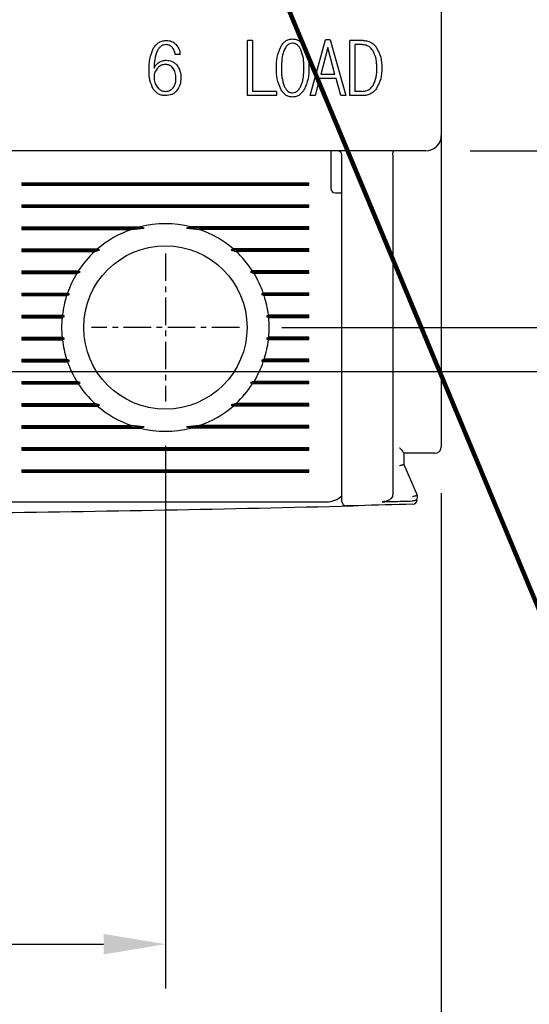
# Model space of a CAD drawing. Extents: x -417 to 993, y -1918 to 617.
# Tile 16 of 25: x 547 to 570, y 412 to 457. Entities that reach past the tile are written whole.
import ezdxf

# ---------------------------------------------------------------- set-up
doc = ezdxf.new("R2010")
doc.units = 0
doc.header["$MEASUREMENT"] = 0
doc.linetypes.add('CENTER', pattern=[2, 1.25, -0.25, 0.25, -0.25])
doc.layers.get('0').update_dxf_attribs({"linetype": 'CONTINUOUS'})
doc.layers.add('cen', color=1, linetype='CENTER')
doc.layers.add('di', color=3, linetype='CONTINUOUS')
doc.styles.add('KIM', font='ROMANS.shx', dxfattribs={"height": 5, "bigfont": 'GSG1.shx'})
doc.styles.get("Standard").update_dxf_attribs({"font": 'romans.shx', "height": 2, "bigfont": 'hgs.shx'})
doc.dimstyles.get("Standard").update_dxf_attribs({"dimscale": 0, "dimtxt": 2, "dimasz": 2, "dimexe": 0.5, "dimexo": 0.5, "dimgap": 1, "dimtad": 1, "dimdsep": 46, "dimtxsty": 'Standard', "dimcen": 0, "dimclrd": 3, "dimclre": 3, "dimclrt": 3, "dimadec": 0, "dimazin": 2, "dimtp": 0.1, "dimtm": 0.1, "dimtfac": 1, "dimtmove": 0, "dimatfit": 3, "dimfxl": 0, "dimtolj": 1, "dimarcsym": 0})
doc.dimstyles.new('STANDARD$0', dxfattribs={"dimtxt": 5, "dimasz": 5, "dimexe": 1, "dimexo": 2, "dimgap": 2, "dimtad": 1, "dimdec": 4, "dimzin": 12, "dimdsep": 46, "dimtxsty": 'KIM', "dimcen": -1, "dimdle": 0.1, "dimadec": 0, "dimazin": 0, "dimtfac": 1, "dimtdec": 4, "dimtmove": 0, "dimatfit": 3, "dimfxl": 0, "dimtolj": 1, "dimtzin": 0, "dimarcsym": 0})

# ---------------------------------------------------------------- blocks, each defined once
blk = doc.blocks.new('*D1069')
at = {"layer": 'di'}
for p, q in [((491.009, 435.494), (491.009, 404.638)), ((566.009, 435.394), (566.009, 404.638)), ((563.209, 406.638), (493.809, 406.638))]:
    blk.add_line(p, q, dxfattribs=at)
for points in [[(493.809, 407.104), (493.809, 406.171), (491.009, 406.638)], [(563.209, 407.104), (563.209, 406.171), (566.009, 406.638)]]:
    blk.add_solid(points, dxfattribs=at)
at = {"layer": 'di', "insert": (528.499, 409.638), "char_height": 2, "attachment_point": 5}
blk.add_mtext('\\A1;75', dxfattribs=at)
blk = doc.blocks.new('*D1071')
at = {"layer": 'di'}
for p, q in [((558.786, 522.894), (605.272, 522.894)), ((603.272, 520.094), (603.272, 445.694)), ((558.786, 442.894), (605.272, 442.894))]:
    blk.add_line(p, q, dxfattribs=at)
for points in [[(602.805, 520.094), (603.738, 520.094), (603.272, 522.894)], [(602.805, 445.694), (603.738, 445.694), (603.272, 442.894)]]:
    blk.add_solid(points, dxfattribs=at)
at = {"layer": 'di', "insert": (600.272, 482.894), "char_height": 2, "attachment_point": 5, "rotation": 90}
blk.add_mtext('\\A1;80', dxfattribs=at)
blk = doc.blocks.new('*D1072')
at = {"layer": 'di'}
for p, q in [((567.309, 514.894), (595.272, 514.894)), ((593.272, 512.094), (593.272, 453.694)), ((567.309, 450.894), (595.272, 450.894))]:
    blk.add_line(p, q, dxfattribs=at)
for points in [[(592.805, 512.094), (593.738, 512.094), (593.272, 514.894)], [(592.805, 453.694), (593.738, 453.694), (593.272, 450.894)]]:
    blk.add_solid(points, dxfattribs=at)
at = {"layer": 'di', "insert": (590.272, 482.894), "char_height": 2, "attachment_point": 5, "rotation": 90}
blk.add_mtext('\\A1;64', dxfattribs=at)
blk = doc.blocks.new('*D1081')
at = {"layer": 'di'}
for p, q in [((503.509, 437.539), (503.509, 412.965)), ((553.509, 437.539), (553.509, 412.965)), ((506.309, 414.965), (550.709, 414.965))]:
    blk.add_line(p, q, dxfattribs=at)
for points in [[(506.309, 415.432), (506.309, 414.498), (503.509, 414.965)], [(550.709, 415.432), (550.709, 414.498), (553.509, 414.965)]]:
    blk.add_solid(points, dxfattribs=at)
at = {"layer": 'di', "insert": (528.929, 417.965), "char_height": 2, "attachment_point": 5}
blk.add_mtext('\\A1;50', dxfattribs=at)
blk = doc.blocks.new('*D1063')
at = {"layer": 'di'}
for p, q in [((546.364, 524.894), (615.72, 524.894)), ((613.72, 522.094), (613.72, 443.694)), ((546.286, 440.894), (615.72, 440.894))]:
    blk.add_line(p, q, dxfattribs=at)
for points in [[(613.254, 522.094), (614.187, 522.094), (613.72, 524.894)], [(613.254, 443.694), (614.187, 443.694), (613.72, 440.894)]]:
    blk.add_solid(points, dxfattribs=at)
at = {"layer": 'di', "insert": (610.72, 482.894), "char_height": 2, "attachment_point": 5, "rotation": 90}
blk.add_mtext('\\A1;84', dxfattribs=at)

msp = doc.modelspace()

# ---------------------------------------------------------------- linework, layer by layer
for p, q in [((566.009, 514.194), (566.009, 451.594)), ((557.234, 453.394), (557.234, 455.894)), ((557.458, 455.894), (557.234, 455.894)), ((557.458, 455.894), (557.458, 453.586)), ((560.073, 453.394), (560.757, 455.926)), ((560.976, 455.926), (560.757, 455.926)), ((560.976, 455.926), (561.676, 453.394)), ((561.87, 453.394), (561.87, 455.894)), ((562.462, 455.894), (561.87, 455.894)), ((560.865, 455.573), (560.55, 454.355)), ((561.186, 454.355), (560.865, 455.573)), ((562.409, 455.701), (562.094, 455.701)), ((562.094, 455.701), (562.094, 453.586)), ((554.18, 455.253), (553.956, 455.253)), ((560.493, 454.163), (560.298, 453.394)), ((561.24, 454.163), (560.493, 454.163)), ((561.186, 454.355), (560.55, 454.355)), ((561.452, 453.394), (561.24, 454.163)), ((558.55, 453.586), (557.458, 453.586)), ((558.55, 453.586), (558.55, 453.394)), ((562.409, 453.586), (562.094, 453.586)), ((558.55, 453.394), (557.234, 453.394)), ((560.298, 453.394), (560.073, 453.394)), ((561.676, 453.394), (561.452, 453.394)), ((562.462, 453.394), (561.87, 453.394)), ((566.009, 451.594), (566.009, 450.766)), ((565.309, 450.894), (491.709, 450.894)), ((561.009, 450.894), (561.009, 450.494)), ((561.009, 450.494), (561.009, 449.194)), ((561.509, 435.892), (561.509, 450.694)), ((563.809, 450.71), (563.809, 450.708)), ((563.809, 450.708), (563.809, 435.332)), ((566.009, 450.766), (566.009, 437.494)), ((547.009, 449.451), (560.009, 449.451)), ((547.009, 449.451), (547.009, 449.336)), ((547.009, 449.394), (560.009, 449.394)), ((547.009, 449.336), (560.009, 449.336)), ((560.009, 449.336), (560.009, 449.451)), ((561.209, 448.994), (561.509, 448.994)), ((547.009, 448.451), (560.009, 448.451)), ((547.009, 448.451), (547.009, 448.336)), ((547.009, 448.394), (560.009, 448.394)), ((547.009, 448.336), (560.009, 448.336)), ((560.009, 448.336), (560.009, 448.451)), ((547.009, 447.451), (552.362, 447.451)), ((547.009, 447.451), (547.009, 447.336)), ((547.009, 447.394), (552.555, 447.394)), ((547.009, 447.336), (551.974, 447.336)), ((551.974, 447.336), (552.555, 447.394)), ((552.555, 447.394), (552.362, 447.451)), ((554.657, 447.451), (554.463, 447.394)), ((554.463, 447.394), (555.044, 447.336)), ((560.009, 447.394), (554.463, 447.394)), ((560.009, 447.451), (554.657, 447.451)), ((560.009, 447.336), (555.044, 447.336)), ((560.009, 447.336), (560.009, 447.451)), ((547.009, 446.451), (550.438, 446.451)), ((547.009, 446.451), (547.009, 446.336)), ((547.009, 446.394), (550.524, 446.394)), ((550.309, 446.336), (550.524, 446.394)), ((550.524, 446.394), (550.438, 446.451)), ((556.581, 446.451), (556.494, 446.394)), ((556.494, 446.394), (556.71, 446.336)), ((560.009, 446.394), (556.494, 446.394)), ((560.009, 446.451), (556.581, 446.451)), ((560.009, 446.336), (560.009, 446.451)), ((547.009, 446.336), (550.309, 446.336)), ((560.009, 446.336), (556.71, 446.336)), ((547.009, 445.451), (549.566, 445.451)), ((547.009, 445.451), (547.009, 445.336)), ((547.009, 445.394), (549.648, 445.394)), ((547.009, 445.336), (549.494, 445.336)), ((549.494, 445.336), (549.648, 445.394)), ((549.648, 445.394), (549.566, 445.451)), ((557.452, 445.451), (557.371, 445.394)), ((557.371, 445.394), (557.525, 445.336)), ((560.009, 445.394), (557.371, 445.394)), ((560.009, 445.451), (557.452, 445.451)), ((560.009, 445.336), (557.525, 445.336)), ((560.009, 445.336), (560.009, 445.451)), ((547.009, 444.451), (549.075, 444.451)), ((547.009, 444.451), (547.009, 444.336)), ((547.009, 444.394), (549.161, 444.394)), ((547.009, 444.336), (549.036, 444.336)), ((549.036, 444.336), (549.161, 444.394)), ((549.161, 444.394), (549.075, 444.451)), ((557.944, 444.451), (557.858, 444.394)), ((557.858, 444.394), (557.983, 444.336)), ((560.009, 444.394), (557.858, 444.394)), ((560.009, 444.451), (557.944, 444.451)), ((560.009, 444.336), (557.983, 444.336)), ((560.009, 444.336), (560.009, 444.451)), ((547.009, 443.451), (548.843, 443.451)), ((547.009, 443.451), (547.009, 443.336)), ((547.009, 443.394), (548.937, 443.394)), ((547.009, 443.336), (548.83, 443.336)), ((548.83, 443.336), (548.937, 443.394)), ((548.937, 443.394), (548.843, 443.451)), ((558.176, 443.451), (558.082, 443.394)), ((558.082, 443.394), (558.189, 443.336)), ((560.009, 443.394), (558.082, 443.394)), ((560.009, 443.451), (558.176, 443.451)), ((560.009, 443.336), (558.189, 443.336)), ((560.009, 443.336), (560.009, 443.451)), ((547.009, 442.451), (548.83, 442.451)), ((547.009, 442.451), (547.009, 442.336)), ((547.009, 442.394), (548.937, 442.394)), ((547.009, 442.336), (548.843, 442.336)), ((548.937, 442.394), (548.83, 442.451)), ((548.843, 442.336), (548.937, 442.394)), ((558.189, 442.451), (558.082, 442.394)), ((558.082, 442.394), (558.176, 442.336)), ((560.009, 442.394), (558.082, 442.394)), ((560.009, 442.336), (558.176, 442.336)), ((560.009, 442.451), (558.189, 442.451)), ((560.009, 442.336), (560.009, 442.451)), ((547.009, 441.451), (549.036, 441.451)), ((547.009, 441.451), (547.009, 441.336)), ((549.161, 441.394), (549.036, 441.451)), ((557.983, 441.451), (557.858, 441.394)), ((560.009, 441.451), (557.983, 441.451)), ((560.009, 441.336), (560.009, 441.451)), ((547.009, 441.394), (549.161, 441.394)), ((547.009, 441.336), (549.075, 441.336)), ((549.075, 441.336), (549.161, 441.394)), ((557.858, 441.394), (557.944, 441.336)), ((560.009, 441.394), (557.858, 441.394)), ((560.009, 441.336), (557.944, 441.336)), ((547.009, 440.451), (549.494, 440.451)), ((547.009, 440.451), (547.009, 440.336)), ((547.009, 440.394), (549.648, 440.394)), ((547.009, 440.336), (549.566, 440.336)), ((549.648, 440.394), (549.494, 440.451)), ((549.566, 440.336), (549.648, 440.394)), ((557.525, 440.451), (557.371, 440.394)), ((557.371, 440.394), (557.452, 440.336)), ((560.009, 440.394), (557.371, 440.394)), ((560.009, 440.336), (557.452, 440.336)), ((560.009, 440.451), (557.525, 440.451)), ((560.009, 440.336), (560.009, 440.451)), ((547.009, 439.451), (550.309, 439.451)), ((547.009, 439.451), (547.009, 439.336)), ((547.009, 439.394), (550.524, 439.394)), ((547.009, 439.336), (550.438, 439.336)), ((550.524, 439.394), (550.309, 439.451)), ((550.438, 439.336), (550.524, 439.394)), ((556.71, 439.451), (556.494, 439.394)), ((556.494, 439.394), (556.581, 439.336)), ((560.009, 439.394), (556.494, 439.394)), ((560.009, 439.336), (556.581, 439.336)), ((560.009, 439.451), (556.71, 439.451)), ((560.009, 439.336), (560.009, 439.451)), ((547.009, 438.451), (551.974, 438.451)), ((547.009, 438.451), (547.009, 438.336)), ((547.009, 438.394), (552.555, 438.394)), ((547.009, 438.336), (552.362, 438.336)), ((552.555, 438.394), (551.974, 438.451)), ((552.362, 438.336), (552.555, 438.394)), ((555.044, 438.451), (554.463, 438.394)), ((554.463, 438.394), (554.657, 438.336)), ((560.009, 438.394), (554.463, 438.394)), ((560.009, 438.336), (554.657, 438.336)), ((560.009, 438.451), (555.044, 438.451)), ((560.009, 438.336), (560.009, 438.451)), ((547.009, 437.451), (560.009, 437.451)), ((547.009, 437.451), (547.009, 437.336)), ((560.009, 437.336), (560.009, 437.451)), ((547.009, 437.394), (560.009, 437.394)), ((547.009, 437.336), (560.009, 437.336)), ((564.309, 437.201), (564.309, 436.693)), ((565.309, 437.194), (564.309, 437.194)), ((564.309, 436.693), (564.309, 436.694)), ((564.309, 436.694), (564.909, 435.294)), ((547.009, 436.451), (560.009, 436.451)), ((547.009, 436.451), (547.009, 436.336)), ((547.009, 436.394), (560.009, 436.394)), ((547.009, 436.336), (560.009, 436.336)), ((560.009, 436.336), (560.009, 436.451)), ((564.909, 435.294), (564.909, 435.293)), ((564.909, 435.293), (564.909, 435.169)), ((546.209, 434.994), (560.809, 434.994)), ((564.714, 435.038), (564.709, 435.038))]:
    msp.add_line(p, q)
msp.add_circle((553.509, 442.894), 3.7)
for centre, radius, start, end in [((565.309, 451.594), 0.7, 270, 0), ((561.309, 450.694), 0.2, 0, 90), ((561.209, 449.194), 0.2, 180, 270), ((553.509, 442.894), 4.7, 109.0625, 130.8026), ((553.509, 442.894), 4.7, 75.8668, 104.1332), ((553.509, 442.894), 4.7, 49.1974, 70.9375), ((553.509, 442.894), 4.7, 132.9123, 147.0301), ((553.509, 442.894), 4.7, 32.9699, 47.0877), ((553.509, 442.894), 4.7, 148.6925, 160.6442), ((553.509, 442.894), 4.7, 19.3558, 31.3075), ((553.509, 442.894), 4.7, 162.1296, 173.1848), ((553.509, 442.894), 4.7, 6.8152, 17.8704), ((553.509, 442.894), 4.7, 174.6005, 185.3995), ((553.509, 442.894), 4.7, 354.6005, 5.3995), ((553.509, 442.894), 4.7, 186.8152, 197.8704), ((553.509, 442.894), 4.7, 342.1296, 353.1848), ((553.509, 442.894), 4.7, 199.3558, 211.3075), ((553.509, 442.894), 4.7, 328.6925, 340.6442), ((553.509, 442.894), 4.7, 212.9699, 227.0877), ((553.509, 442.894), 4.7, 312.9123, 327.0301), ((553.509, 442.894), 4.7, 229.1974, 250.9375), ((553.509, 442.894), 4.7, 289.0625, 310.8026), ((553.509, 442.894), 4.7, 255.8668, 284.1332), ((565.709, 437.494), 0.3, 270, 0), ((560.809, 435.994), 1, 270, 314.6343), ((528.509, 1759.604), 1325.21, 270.7134, 271.448535), ((561.709, 435.01), 0.2, 180, 271.4358), ((564.709, 435.088), 0.2, 271.5655, 0)]:
    msp.add_arc(centre, radius, start, end)
for points, knots in [([(552.975, 455.552), (553.009, 455.601), (553.077, 455.7), (553.219, 455.814), (553.389, 455.883), (553.509, 455.89), (553.569, 455.894)], [0, 0, 0, 0, 0.249899, 0.499017, 0.748886, 1, 1, 1, 1]), ([(553.569, 455.894), (553.647, 455.887), (553.802, 455.873), (553.921, 455.772), (553.981, 455.722)], [0, 0, 0, 0, 0.500076, 1, 1, 1, 1]), ([(553.981, 455.722), (554.034, 455.653), (554.142, 455.514), (554.167, 455.34), (554.18, 455.253)], [0, 0, 0, 0, 0.499317, 1, 1, 1, 1]), ([(558.733, 455.609), (558.763, 455.657), (558.822, 455.752), (558.946, 455.866), (559.098, 455.945), (559.21, 455.954), (559.266, 455.958)], [0, 0, 0, 0, 0.25047, 0.499605, 0.74891, 1, 1, 1, 1]), ([(559.266, 455.766), (559.22, 455.76), (559.133, 455.75), (559.01, 455.658), (558.942, 455.558), (558.908, 455.488), (558.901, 455.472)], [0, 0, 0, 0, 0.275456, 0.527006, 0.894458, 1, 1, 1, 1]), ([(559.266, 455.958), (559.323, 455.954), (559.436, 455.945), (559.589, 455.867), (559.714, 455.751), (559.776, 455.657), (559.806, 455.609)], [0, 0, 0, 0, 0.2502276, 0.4998973, 0.749409, 1, 1, 1, 1]), ([(559.642, 455.472), (559.622, 455.51), (559.574, 455.6), (559.478, 455.703), (559.363, 455.759), (559.296, 455.763), (559.266, 455.766)], [0, 0, 0, 0, 0.257598, 0.60292, 0.821779, 1, 1, 1, 1]), ([(562.462, 455.894), (562.521, 455.89), (562.64, 455.882), (562.808, 455.817), (562.955, 455.714), (563.03, 455.621), (563.068, 455.575)], [0, 0, 0, 0, 0.250217, 0.499043, 0.748695, 1, 1, 1, 1]), ([(552.77, 454.532), (552.772, 454.709), (552.777, 455.062), (552.909, 455.389), (552.975, 455.552)], [0, 0, 0, 0, 0.502532, 1, 1, 1, 1]), ([(553.149, 455.433), (553.101, 455.304), (553.005, 455.045), (552.998, 454.769), (552.994, 454.631)], [0, 0, 0, 0, 0.499402, 1, 1, 1, 1]), ([(553.552, 455.701), (553.51, 455.698), (553.424, 455.692), (553.308, 455.632), (553.215, 455.543), (553.171, 455.47), (553.149, 455.433)], [0, 0, 0, 0, 0.249937, 0.499358, 0.749013, 1, 1, 1, 1]), ([(553.817, 455.586), (553.779, 455.619), (553.703, 455.686), (553.603, 455.696), (553.552, 455.701)], [0, 0, 0, 0, 0.501015, 1, 1, 1, 1]), ([(553.956, 455.253), (553.945, 455.314), (553.925, 455.436), (553.853, 455.536), (553.817, 455.586)], [0, 0, 0, 0, 0.502622, 1, 1, 1, 1]), ([(558.538, 454.645), (558.541, 454.813), (558.548, 455.146), (558.672, 455.455), (558.733, 455.609)], [0, 0, 0, 0, 0.502081, 1, 1, 1, 1]), ([(558.901, 455.472), (558.875, 455.406), (558.824, 455.273), (558.772, 454.996), (558.766, 454.785), (558.762, 454.645)], [0, 0, 0, 0, 0.251847, 0.503621, 1, 1, 1, 1]), ([(559.788, 454.645), (559.786, 454.717), (559.784, 454.86), (559.758, 455.141), (559.688, 455.341), (559.642, 455.472)], [0, 0, 0, 0, 0.253748, 0.507705, 1, 1, 1, 1]), ([(559.806, 455.609), (559.871, 455.455), (560.001, 455.147), (560.008, 454.813), (560.012, 454.645)], [0, 0, 0, 0, 0.499561, 1, 1, 1, 1]), ([(562.905, 455.437), (562.853, 455.501), (562.762, 455.613), (562.575, 455.691), (562.462, 455.698), (562.409, 455.701)], [0, 0, 0, 0, 0.419523, 0.726037, 1, 1, 1, 1]), ([(563.088, 454.642), (563.086, 454.713), (563.082, 454.853), (563.051, 455.128), (562.963, 455.315), (562.905, 455.437)], [0, 0, 0, 0, 0.25662, 0.513523, 1, 1, 1, 1]), ([(563.068, 455.575), (563.144, 455.43), (563.297, 455.14), (563.307, 454.813), (563.312, 454.649)], [0, 0, 0, 0, 0.4989137, 1, 1, 1, 1]), ([(552.994, 454.631), (553.022, 454.686), (553.077, 454.794), (553.174, 454.868), (553.222, 454.905)], [0, 0, 0, 0, 0.502215, 1, 1, 1, 1]), ([(553.222, 454.905), (553.273, 454.932), (553.375, 454.986), (553.491, 454.993), (553.548, 454.996)], [0, 0, 0, 0, 0.501206, 1, 1, 1, 1]), ([(553.548, 454.996), (553.639, 454.988), (553.774, 454.975), (553.93, 454.88), (553.992, 454.815), (554.024, 454.783)], [0, 0, 0, 0, 0.499295, 0.748961, 1, 1, 1, 1]), ([(552.963, 453.688), (552.901, 453.822), (552.777, 454.089), (552.772, 454.384), (552.77, 454.532)], [0, 0, 0, 0, 0.499101, 1, 1, 1, 1]), ([(553.15, 454.64), (553.106, 454.581), (553.039, 454.491), (552.999, 454.346), (552.996, 454.27), (552.994, 454.232)], [0, 0, 0, 0, 0.492558, 0.741748, 1, 1, 1, 1]), ([(553.506, 454.804), (553.471, 454.802), (553.386, 454.797), (553.259, 454.742), (553.186, 454.674), (553.15, 454.64)], [0, 0, 0, 0, 0.256867, 0.634227, 1, 1, 1, 1]), ([(553.852, 454.643), (553.81, 454.685), (553.732, 454.765), (553.6, 454.801), (553.527, 454.803), (553.506, 454.804)], [0, 0, 0, 0, 0.444662, 0.837657, 1, 1, 1, 1]), ([(553.988, 454.178), (553.986, 454.221), (553.984, 454.305), (553.956, 454.459), (553.904, 454.572), (553.857, 454.636), (553.852, 454.643)], [0, 0, 0, 0, 0.257343, 0.51511, 0.947027, 1, 1, 1, 1]), ([(554.024, 454.783), (554.082, 454.693), (554.198, 454.512), (554.207, 454.298), (554.212, 454.19)], [0, 0, 0, 0, 0.498897, 1, 1, 1, 1]), ([(558.733, 453.685), (558.672, 453.839), (558.548, 454.147), (558.541, 454.479), (558.538, 454.645)], [0, 0, 0, 0, 0.49962, 1, 1, 1, 1]), ([(558.762, 454.645), (558.763, 454.574), (558.766, 454.432), (558.789, 454.152), (558.854, 453.951), (558.897, 453.819)], [0, 0, 0, 0, 0.253194, 0.506489, 1, 1, 1, 1]), ([(559.642, 453.819), (559.669, 453.885), (559.722, 454.017), (559.776, 454.295), (559.783, 454.505), (559.788, 454.645)], [0, 0, 0, 0, 0.251962, 0.503857, 1, 1, 1, 1]), ([(560.012, 454.645), (560.008, 454.478), (560.001, 454.144), (559.871, 453.837), (559.806, 453.685)], [0, 0, 0, 0, 0.50225, 1, 1, 1, 1]), ([(562.905, 453.84), (562.939, 453.904), (563.039, 454.089), (563.082, 454.37), (563.086, 454.575), (563.088, 454.642)], [0, 0, 0, 0, 0.258004, 0.755948, 1, 1, 1, 1]), ([(563.312, 454.649), (563.307, 454.482), (563.299, 454.151), (563.144, 453.858), (563.068, 453.713)], [0, 0, 0, 0, 0.50342, 1, 1, 1, 1]), ([(552.994, 454.232), (552.996, 454.189), (552.999, 454.105), (553.034, 453.953), (553.091, 453.841), (553.141, 453.777), (553.147, 453.77)], [0, 0, 0, 0, 0.255689, 0.508189, 0.94486, 1, 1, 1, 1]), ([(553.855, 453.74), (553.879, 453.773), (553.938, 453.858), (553.981, 454.011), (553.985, 454.127), (553.988, 454.178)], [0, 0, 0, 0, 0.258237, 0.66538, 1, 1, 1, 1]), ([(554.212, 454.19), (554.206, 454.084), (554.196, 453.873), (554.078, 453.698), (554.019, 453.611)], [0, 0, 0, 0, 0.5009741, 1, 1, 1, 1]), ([(553.522, 453.394), (553.467, 453.397), (553.357, 453.403), (553.2, 453.459), (553.063, 453.555), (552.996, 453.644), (552.963, 453.688)], [0, 0, 0, 0, 0.250163, 0.499321, 0.74922, 1, 1, 1, 1]), ([(553.147, 453.77), (553.17, 453.743), (553.228, 453.678), (553.35, 453.602), (553.452, 453.591), (553.503, 453.586)], [0, 0, 0, 0, 0.257487, 0.636052, 1, 1, 1, 1]), ([(553.503, 453.586), (553.537, 453.588), (553.62, 453.591), (553.75, 453.636), (553.821, 453.705), (553.855, 453.74)], [0, 0, 0, 0, 0.257198, 0.633352, 1, 1, 1, 1]), ([(554.019, 453.611), (553.986, 453.577), (553.92, 453.511), (553.756, 453.416), (553.616, 453.403), (553.522, 453.394)], [0, 0, 0, 0, 0.251487, 0.501798, 1, 1, 1, 1]), ([(559.266, 453.33), (559.21, 453.334), (559.097, 453.343), (558.945, 453.423), (558.823, 453.541), (558.763, 453.637), (558.733, 453.685)], [0, 0, 0, 0, 0.24981, 0.499525, 0.749147, 1, 1, 1, 1]), ([(558.897, 453.819), (558.917, 453.78), (558.962, 453.692), (559.053, 453.588), (559.166, 453.53), (559.234, 453.525), (559.266, 453.522)], [0, 0, 0, 0, 0.259248, 0.592428, 0.809802, 1, 1, 1, 1]), ([(559.266, 453.522), (559.311, 453.527), (559.4, 453.537), (559.524, 453.628), (559.597, 453.73), (559.633, 453.802), (559.642, 453.819)], [0, 0, 0, 0, 0.265391, 0.520254, 0.8866, 1, 1, 1, 1]), ([(559.806, 453.685), (559.776, 453.637), (559.715, 453.542), (559.591, 453.423), (559.437, 453.343), (559.323, 453.334), (559.266, 453.33)], [0, 0, 0, 0, 0.2499667, 0.4986339, 0.7493653, 1, 1, 1, 1]), ([(562.409, 453.586), (562.485, 453.592), (562.619, 453.602), (562.794, 453.7), (562.868, 453.793), (562.905, 453.84)], [0, 0, 0, 0, 0.3901918, 0.690049, 1, 1, 1, 1]), ([(563.068, 453.713), (563.03, 453.666), (562.956, 453.573), (562.809, 453.469), (562.641, 453.404), (562.522, 453.397), (562.462, 453.394)], [0, 0, 0, 0, 0.250808, 0.50024, 0.749475, 1, 1, 1, 1]), ([(563.809, 450.71), (563.81, 450.732), (563.813, 450.775), (563.823, 450.831), (563.837, 450.872), (563.851, 450.89), (563.86, 450.894), (563.863, 450.894), (563.863, 450.894)], [0, 0, 0, 0, 0.217458, 0.434772, 0.655996, 0.88466, 0.986787, 1, 1, 1, 1]), ([(564.109, 437.46), (564.11, 437.459), (564.141, 437.421), (564.198, 437.353), (564.263, 437.275), (564.302, 437.224), (564.307, 437.208), (564.309, 437.201)], [0, 0, 0, 0, 0.008133, 0.345942, 0.629583, 0.833537, 1, 1, 1, 1]), ([(565.709, 437.194), (565.707, 437.194), (565.702, 437.194), (565.653, 437.194), (565.563, 437.194), (565.444, 437.194), (565.354, 437.194), (565.309, 437.194)], [0, 0, 0, 0, 0.1456859, 0.3605574, 0.5741113, 0.7870449, 1, 1, 1, 1]), ([(564.309, 436.693), (564.307, 436.69), (564.303, 436.684), (564.27, 436.671), (564.22, 436.655), (564.165, 436.641), (564.127, 436.633), (564.111, 436.63), (564.109, 436.63)], [0, 0, 0, 0, 0.209284, 0.418502, 0.629593, 0.844734, 0.985697, 1, 1, 1, 1]), ([(561.509, 435.01), (561.509, 435.011), (561.509, 435.016), (561.509, 435.089), (561.509, 435.284), (561.509, 435.561), (561.509, 435.782), (561.509, 435.892)], [0, 0, 0, 0, 0.071308, 0.303412, 0.535586, 0.767794, 1, 1, 1, 1]), ([(563.809, 435.332), (563.806, 435.299), (563.798, 435.234), (563.734, 435.143), (563.622, 435.06), (563.477, 435.011), (563.369, 435.003), (563.326, 435)], [0, 0, 0, 0, 0.152105, 0.303692, 0.501205, 0.796816, 1, 1, 1, 1]), ([(564.909, 435.293), (564.907, 435.29), (564.903, 435.284), (564.87, 435.27), (564.82, 435.255), (564.765, 435.241), (564.727, 435.232), (564.711, 435.229), (564.709, 435.229)], [0, 0, 0, 0, 0.209288, 0.41851, 0.629604, 0.844744, 0.985694, 1, 1, 1, 1]), ([(564.715, 434.888), (563.886, 434.866), (562.886, 434.839), (561.886, 434.814), (561.714, 434.81)], [0, 0, 0, 0, 0.828278, 1, 1, 1, 1]), ([(563.326, 435), (563.487, 435.005), (563.948, 435.017), (564.409, 435.029), (564.709, 435.038)], [0, 0, 0, 0, 0.349502, 1, 1, 1, 1]), ([(564.909, 435.169), (564.909, 435.169), (564.909, 435.154), (564.903, 435.126), (564.875, 435.09), (564.831, 435.061), (564.776, 435.042), (564.735, 435.039), (564.714, 435.038)], [0, 0, 0, 0, 0.009194, 0.215416, 0.431221, 0.626258, 0.812971, 1, 1, 1, 1])]:
    msp.add_open_spline(points, degree=3, knots=knots)
at = {"layer": 'cen'}
for p, q in [((553.509, 446.249), (553.509, 439.539)), ((556.864, 442.894), (550.155, 442.894))]:
    msp.add_line(p, q, dxfattribs=at)

# ---------------------------------------------------------------- dimensions: what is measured, and where the dimension line sits
at = {"layer": 'di'}
for base, p1, p2, picture, middle in [((613.72, 440.894), (544.364, 524.894), (544.286, 440.894), '*D1063', (613.72, 482.894)), ((603.272, 442.894), (556.786, 522.894), (556.786, 442.894), '*D1071', (603.272, 482.894)), ((593.272, 450.894), (565.309, 514.894), (565.309, 450.894), '*D1072', (593.272, 482.894))]:
    dim = msp.add_linear_dim(base=base, p1=p1, p2=p2, angle=270, dimstyle='STANDARD$0', override={"dimtxt": 3, "dimasz": 2.8, "dimexe": 2, "dimdec": 2, "dimzin": 8, "dimtxsty": 'Standard', "dimcen": 0, "dimclrd": 256, "dimclre": 256, "dimclrt": 256, "dimadec": 2, "dimazin": 2, "dimtfac": 0.6, "dimtdec": 2, "dimtmove": 0, "dimtzin": 8, "dimlwd": 65535, "dimlwe": 65535, "dimarcsym": 1}, dxfattribs=at)
    dim.commit()
    dim.dimension.update_dxf_attribs({"geometry": picture, "text_midpoint": middle, "dimtype": 160})
for base, p1, p2, picture, middle in [((553.509, 414.965), (503.509, 439.539), (553.509, 439.539), '*D1081', (528.929, 414.965)), ((491.009, 406.638), (566.009, 437.394), (491.009, 437.494), '*D1069', (528.499, 406.638))]:
    dim = msp.add_linear_dim(base=base, p1=p1, p2=p2, dimstyle='STANDARD$0', override={"dimtxt": 3, "dimasz": 2.8, "dimexe": 2, "dimdec": 2, "dimzin": 8, "dimtxsty": 'Standard', "dimcen": 0, "dimclrd": 256, "dimclre": 256, "dimclrt": 256, "dimadec": 2, "dimazin": 2, "dimtfac": 0.6, "dimtdec": 2, "dimtzin": 8, "dimlwd": 65535, "dimlwe": 65535, "dimarcsym": 1}, dxfattribs=at)
    dim.commit()
    dim.dimension.update_dxf_attribs({"geometry": picture, "text_midpoint": middle, "dimtype": 160})

# ---------------------------------------------------------------- leaders
at = {"layer": 'di', "annotation_type": 0, "has_hookline": 1, "hookline_direction": 0, "text_width": 20.992}
msp.add_leader([(553.509, 470.694), (574.109, 421.273), (577.309, 421.273)], dimstyle='Standard', override={"dimscale": 1, "dimtxt": 4, "dimasz": 3.2, "dimexe": 2, "dimexo": 2, "dimgap": 2, "dimclrd": 256, "dimclre": 256, "dimclrt": 256, "dimadec": 2, "dimtfac": 0.6, "dimlwd": 65535, "dimlwe": 65535, "dimarcsym": 1}, dxfattribs=at)

doc.saveas('drawing.dxf')
